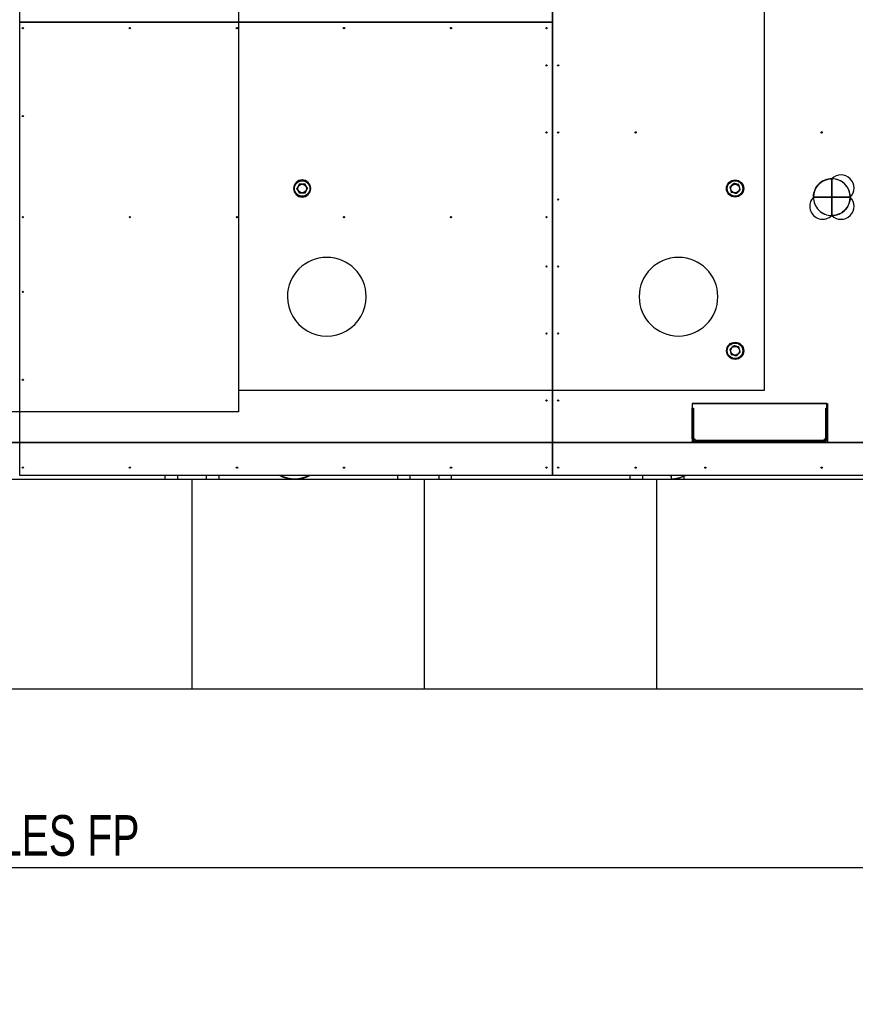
# Model space of a CAD drawing. Header units: millimetres. Extents: x 5 to 589, y 5 to 415.
# Tile 37 of 104: x 180 to 242, y 166 to 239. Entities that reach past the tile are written whole.
import ezdxf

# ---------------------------------------------------------------- set-up
doc = ezdxf.new("R2010")
doc.units = ezdxf.units.MM
doc.layers.add('COTES', color=1, linetype='Continuous')
doc.layers.add('TRAIT-FORT', color=4, linetype='Continuous', lineweight=25)
doc.styles.add('SLDTEXTSTYLE0', font='TXT', dxfattribs={"width": 0.75})
doc.dimstyles.new('SLDDIMSTYLE0', dxfattribs={"dimtxt": 3, "dimasz": 2, "dimexe": 0, "dimexo": 0.0625, "dimgap": 0.75, "dimtad": 1, "dimlfac": 35, "dimrnd": 1e-09, "dimzin": 12, "dimdsep": 46, "dimtxsty": 'SLDTEXTSTYLE0', "dimsah": 1, "dimcen": 0.09, "dimadec": 0, "dimazin": 3, "dimtfac": 1, "dimtofl": 0, "dimtmove": 0, "dimatfit": 3, "dimfxl": 1, "dimfrac": 2, "dimtolj": 1, "dimtzin": 12, "dimarcsym": 0})

# ---------------------------------------------------------------- blocks, each defined once
blk = doc.blocks.new('_D_10')
at = {"layer": 'COTES', "color": 1, "transparency": 16777216}
for p, q in [((72.861, 205.638), (72.861, 175.304)), ((265.861, 205.638), (265.861, 175.304)), ((72.861, 176.304), (265.861, 176.304))]:
    blk.add_line(p, q, dxfattribs=at)
for points in [[(72.861, 176.304), (74.861, 175.804), (74.861, 176.804)], [(265.861, 176.304), (263.861, 176.804), (263.861, 175.804)]]:
    blk.add_solid(points, dxfattribs=at)
at = {"layer": 'COTES', "color": 1, "transparency": 16777216, "char_height": 3, "attachment_point": 1, "style": 'SLDTEXTSTYLE0'}
for s, insert in [('6755', (143.042, 180.171)), ('OUVERTURE DALLES FP', (153.034, 180.171))]:
    blk.add_mtext(s, dxfattribs=dict(at, insert=insert))

msp = doc.modelspace()

# ---------------------------------------------------------------- linework, layer by layer
at = {"color": 7, "linetype": 'Continuous'}
for p, q in [((235.08495, 211.52729), (235.08495, 283.68849)), ((196.27377, 244.85171), (196.27377, 209.92713)), ((238.95009, 226.56194), (239.03936, 226.67212)), ((238.95015, 226.56192), (239.0394, 226.67209)), ((238.95015, 226.56192), (239.0394, 226.67209)), ((238.95015, 226.56189), (239.0394, 226.67206)), ((238.95015, 226.56189), (239.0394, 226.67206)), ((238.95015, 226.56189), (239.0394, 226.67206)), ((239.03936, 226.67212), (239.13963, 226.77236)), ((239.0394, 226.67209), (239.13969, 226.77233)), ((239.0394, 226.67209), (239.13969, 226.77233)), ((239.0394, 226.67206), (239.13969, 226.7723)), ((239.0394, 226.67206), (239.13969, 226.7723)), ((239.0394, 226.67206), (239.13969, 226.7723)), ((239.13963, 226.77236), (239.24985, 226.86157)), ((239.13969, 226.77233), (239.2499, 226.86153)), ((239.13969, 226.77233), (239.2499, 226.86153)), ((239.13969, 226.7723), (239.2499, 226.8615)), ((239.13969, 226.7723), (239.2499, 226.8615)), ((239.13969, 226.7723), (239.2499, 226.8615)), ((239.24985, 226.86157), (239.36881, 226.93878)), ((239.2499, 226.86153), (239.36883, 226.93874)), ((239.2499, 226.86153), (239.36883, 226.93874)), ((239.2499, 226.8615), (239.36883, 226.93871)), ((239.2499, 226.8615), (239.36883, 226.93871)), ((239.2499, 226.8615), (239.36883, 226.93871)), ((239.36881, 226.93878), (239.49514, 227.00311)), ((239.36883, 226.93874), (239.49518, 227.00307)), ((239.36883, 226.93874), (239.49518, 227.00307)), ((239.36883, 226.93871), (239.49518, 227.00306)), ((239.36883, 226.93871), (239.49518, 227.00306)), ((239.36883, 226.93871), (239.49518, 227.00306)), ((239.49514, 227.00311), (239.62754, 227.0539)), ((239.49518, 227.00307), (239.62758, 227.05386)), ((239.49518, 227.00307), (239.62758, 227.05386)), ((239.49518, 227.00306), (239.62758, 227.05383)), ((239.49518, 227.00306), (239.62758, 227.05383)), ((239.49518, 227.00306), (239.62758, 227.05383)), ((239.62754, 227.0539), (239.7645, 227.09057)), ((239.62758, 227.05386), (239.76454, 227.09053)), ((239.62758, 227.05386), (239.76454, 227.09053)), ((239.62758, 227.05383), (239.76454, 227.0905)), ((239.62758, 227.05383), (239.76454, 227.0905)), ((239.62758, 227.05383), (239.76454, 227.0905)), ((239.7645, 227.09057), (239.90456, 227.11272)), ((239.76454, 227.09053), (239.90459, 227.11268)), ((239.76454, 227.09053), (239.90459, 227.11268)), ((239.76454, 227.0905), (239.90459, 227.11265)), ((239.76454, 227.0905), (239.90459, 227.11265)), ((239.76454, 227.0905), (239.90459, 227.11265)), ((239.90456, 227.11272), (240.04617, 227.12011)), ((239.90459, 227.11268), (240.0462, 227.12007)), ((239.90459, 227.11268), (240.0462, 227.12007)), ((239.90459, 227.11265), (240.0462, 227.12004)), ((239.90459, 227.11265), (240.0462, 227.12004)), ((239.90459, 227.11265), (240.0462, 227.12004)), ((240.04617, 227.12011), (240.04588, 225.76545)), ((240.04617, 227.12011), (240.04588, 225.76545)), ((240.04588, 225.76545), (240.0462, 227.12007)), ((240.0462, 227.12007), (240.04588, 225.76545)), ((240.0462, 227.12007), (240.04588, 225.76545)), ((240.0462, 227.12007), (240.04588, 225.76545)), ((240.04588, 225.76542), (240.0462, 227.12004)), ((240.0462, 227.12004), (240.04588, 225.76542)), ((240.0462, 227.12004), (240.04588, 225.76542)), ((240.0462, 227.12004), (240.04588, 225.76542)), ((240.04588, 225.76542), (240.0462, 227.12004)), ((240.0462, 227.12004), (240.04588, 225.76542)), ((238.69866, 225.90735), (238.72087, 226.04738)), ((238.69873, 225.90734), (238.72094, 226.04737)), ((238.69873, 225.90734), (238.72094, 226.04737)), ((238.69873, 225.90732), (238.72094, 226.04736)), ((238.69873, 225.90732), (238.72094, 226.04736)), ((238.69873, 225.90732), (238.72094, 226.04736)), ((238.72087, 226.04738), (238.75759, 226.18435)), ((238.72094, 226.04737), (238.75766, 226.18433)), ((238.72094, 226.04737), (238.75766, 226.18433)), ((238.72094, 226.04736), (238.75766, 226.18431)), ((238.72094, 226.04736), (238.75766, 226.18431)), ((238.72094, 226.04736), (238.75766, 226.18431)), ((238.75759, 226.18435), (238.80843, 226.3167)), ((238.75766, 226.18433), (238.8085, 226.31669)), ((238.75766, 226.18433), (238.8085, 226.31669)), ((238.75766, 226.18431), (238.8085, 226.31667)), ((238.75766, 226.18431), (238.8085, 226.31667)), ((238.75766, 226.18431), (238.8085, 226.31667)), ((238.80843, 226.3167), (238.87284, 226.44304)), ((238.8085, 226.31669), (238.87291, 226.44301)), ((238.8085, 226.31669), (238.87291, 226.44301)), ((238.8085, 226.31667), (238.87291, 226.44299)), ((238.8085, 226.31667), (238.87291, 226.44299)), ((238.8085, 226.31667), (238.87291, 226.44299)), ((238.87284, 226.44304), (238.95009, 226.56194)), ((238.87291, 226.44301), (238.95015, 226.56192)), ((238.87291, 226.44301), (238.95015, 226.56192)), ((238.87291, 226.44299), (238.95015, 226.56189)), ((238.87291, 226.44299), (238.95015, 226.56189)), ((238.87291, 226.44299), (238.95015, 226.56189)), ((238.69121, 225.76574), (238.69866, 225.90735)), ((240.04588, 225.76545), (238.69121, 225.76574)), ((240.04588, 225.76545), (238.69121, 225.76574)), ((238.69128, 225.76574), (238.69873, 225.90734)), ((238.69128, 225.76574), (238.69873, 225.90734)), ((238.69128, 225.76572), (238.69873, 225.90732)), ((238.69128, 225.76572), (238.69873, 225.90732)), ((238.69128, 225.76572), (238.69873, 225.90732)), ((238.69128, 225.76574), (240.04588, 225.76545)), ((240.04588, 225.76545), (238.69128, 225.76574)), ((240.04588, 225.76545), (238.69128, 225.76574)), ((240.04588, 225.76545), (238.69128, 225.76574)), ((238.69128, 225.76572), (240.04588, 225.76542)), ((240.04588, 225.76542), (238.69128, 225.76572)), ((240.04588, 225.76542), (238.69128, 225.76572)), ((240.04588, 225.76542), (238.69128, 225.76572)), ((238.69128, 225.76572), (240.04588, 225.76542)), ((240.04588, 225.76542), (238.69128, 225.76572)), ((240.04859, 224.41079), (240.04588, 225.76545)), ((240.04588, 225.76545), (241.40053, 225.76515)), ((240.04859, 224.41079), (240.04588, 225.76545)), ((240.04588, 225.76545), (241.40053, 225.76515)), ((240.04861, 224.41083), (240.04588, 225.76545)), ((240.04588, 225.76545), (241.40052, 225.76515)), ((241.40052, 225.76515), (240.04588, 225.76545)), ((240.04588, 225.76545), (240.04861, 224.41083)), ((240.04861, 224.41083), (240.04588, 225.76545)), ((240.04588, 225.76545), (241.40052, 225.76515)), ((240.04861, 224.41083), (240.04588, 225.76545)), ((240.04588, 225.76545), (241.40052, 225.76515)), ((240.04861, 224.4108), (240.04588, 225.76542)), ((240.04588, 225.76542), (241.40052, 225.76513)), ((241.40052, 225.76513), (240.04588, 225.76542)), ((240.04588, 225.76542), (240.04861, 224.4108)), ((240.04861, 224.4108), (240.04588, 225.76542)), ((240.04588, 225.76542), (241.40052, 225.76513)), ((240.04861, 224.4108), (240.04588, 225.76542)), ((240.04588, 225.76542), (241.40052, 225.76513)), ((240.04861, 224.4108), (240.04588, 225.76542)), ((240.04588, 225.76542), (241.40052, 225.76513)), ((240.04861, 224.4108), (240.04588, 225.76542)), ((240.04588, 225.76542), (241.40052, 225.76513)), ((241.28361, 225.21493), (241.21938, 225.08875)), ((241.28361, 225.21493), (241.21938, 225.08875)), ((241.28361, 225.21492), (241.21938, 225.08874)), ((241.28361, 225.21492), (241.21938, 225.08874)), ((241.28361, 225.21492), (241.21938, 225.08874)), ((241.28362, 225.21492), (241.21939, 225.08873)), ((241.33432, 225.34714), (241.28361, 225.21493)), ((241.33432, 225.34714), (241.28361, 225.21493)), ((241.33432, 225.34712), (241.28361, 225.21492)), ((241.33432, 225.34712), (241.28361, 225.21492)), ((241.33432, 225.34712), (241.28361, 225.21492)), ((241.33433, 225.34713), (241.28362, 225.21492)), ((241.37093, 225.48391), (241.33432, 225.34714)), ((241.37093, 225.48391), (241.33432, 225.34714)), ((241.37093, 225.48389), (241.33432, 225.34712)), ((241.37093, 225.48389), (241.33432, 225.34712)), ((241.37093, 225.48389), (241.33432, 225.34712)), ((241.37095, 225.4839), (241.33433, 225.34713)), ((241.39309, 225.62375), (241.37093, 225.48391)), ((241.39309, 225.62375), (241.37093, 225.48391)), ((241.39309, 225.62374), (241.37093, 225.48389)), ((241.39309, 225.62374), (241.37093, 225.48389)), ((241.39309, 225.62374), (241.37093, 225.48389)), ((241.3931, 225.62375), (241.37095, 225.4839)), ((241.40052, 225.76515), (241.39309, 225.62375)), ((241.40052, 225.76515), (241.39309, 225.62375)), ((241.40052, 225.76513), (241.39309, 225.62374)), ((241.40052, 225.76513), (241.39309, 225.62374)), ((241.40052, 225.76513), (241.39309, 225.62374)), ((241.40053, 225.76515), (241.3931, 225.62375)), ((240.46651, 224.47775), (240.32978, 224.44087)), ((240.4665, 224.47779), (240.3298, 224.44091)), ((240.4665, 224.47779), (240.3298, 224.44091)), ((240.4665, 224.47776), (240.3298, 224.44088)), ((240.4665, 224.47776), (240.3298, 224.44088)), ((240.4665, 224.47776), (240.3298, 224.44088)), ((240.59863, 224.52872), (240.4665, 224.47779)), ((240.59863, 224.52872), (240.4665, 224.47779)), ((240.59863, 224.52869), (240.4665, 224.47776)), ((240.59863, 224.52869), (240.4665, 224.47776)), ((240.59863, 224.52869), (240.4665, 224.47776)), ((240.59862, 224.52868), (240.46651, 224.47775)), ((240.72469, 224.59313), (240.59862, 224.52868)), ((240.72469, 224.59317), (240.59863, 224.52872)), ((240.72469, 224.59317), (240.59863, 224.52872)), ((240.72469, 224.59314), (240.59863, 224.52869)), ((240.72469, 224.59314), (240.59863, 224.52869)), ((240.72469, 224.59314), (240.59863, 224.52869)), ((240.84333, 224.67043), (240.72469, 224.59317)), ((240.84333, 224.67043), (240.72469, 224.59317)), ((240.84333, 224.6704), (240.72469, 224.59314)), ((240.84333, 224.6704), (240.72469, 224.59314)), ((240.84333, 224.6704), (240.72469, 224.59314)), ((240.84336, 224.67039), (240.72469, 224.59313)), ((240.95328, 224.75965), (240.84333, 224.67043)), ((240.95328, 224.75965), (240.84333, 224.67043)), ((240.95328, 224.75962), (240.84333, 224.6704)), ((240.95328, 224.75962), (240.84333, 224.6704)), ((240.95328, 224.75962), (240.84333, 224.6704)), ((240.95329, 224.75961), (240.84336, 224.67039)), ((241.05331, 224.85986), (240.95328, 224.75965)), ((241.05331, 224.85986), (240.95328, 224.75965)), ((241.05331, 224.85983), (240.95328, 224.75962)), ((241.05331, 224.85983), (240.95328, 224.75962)), ((241.05331, 224.85983), (240.95328, 224.75962)), ((241.05332, 224.85983), (240.95329, 224.75961)), ((241.14234, 224.96995), (241.05331, 224.85986)), ((241.14234, 224.96995), (241.05331, 224.85986)), ((241.14234, 224.96994), (241.05331, 224.85983)), ((241.14234, 224.96994), (241.05331, 224.85983)), ((241.14234, 224.96994), (241.05331, 224.85983)), ((241.14235, 224.96993), (241.05332, 224.85983)), ((241.21938, 225.08875), (241.14234, 224.96995)), ((241.21938, 225.08875), (241.14234, 224.96995)), ((241.21938, 225.08874), (241.14234, 224.96994)), ((241.21938, 225.08874), (241.14234, 224.96994)), ((241.21938, 225.08874), (241.14234, 224.96994)), ((241.21939, 225.08873), (241.14235, 224.96993)), ((240.18999, 224.41846), (240.04859, 224.41079)), ((240.19001, 224.41851), (240.04861, 224.41083)), ((240.19001, 224.41851), (240.04861, 224.41083)), ((240.19001, 224.41849), (240.04861, 224.4108)), ((240.19001, 224.41849), (240.04861, 224.4108)), ((240.19001, 224.41849), (240.04861, 224.4108)), ((240.32978, 224.44087), (240.18999, 224.41846)), ((240.3298, 224.44091), (240.19001, 224.41851)), ((240.3298, 224.44091), (240.19001, 224.41851)), ((240.3298, 224.44088), (240.19001, 224.41849)), ((240.3298, 224.44088), (240.19001, 224.41849)), ((240.3298, 224.44088), (240.19001, 224.41849)), ((196.27377, 211.52729), (235.08495, 211.52729)), ((239.68385, 210.55195), (229.75277, 210.55195)), ((229.75277, 210.55195), (229.75277, 210.1891)), ((229.75277, 207.92132), (229.75277, 210.1891)), ((229.75277, 210.1891), (229.84349, 210.1891)), ((229.84349, 210.1891), (229.84349, 207.92132)), ((239.59314, 207.92132), (239.59314, 210.1891)), ((239.59314, 210.1891), (239.68385, 210.1891)), ((239.68385, 210.1891), (239.68385, 210.55195)), ((239.68385, 210.1891), (239.68385, 207.92132)), ((196.27377, 209.92713), (179.03863, 209.92713)), ((229.84349, 207.92132), (229.9342, 207.92132)), ((229.9342, 207.92132), (229.9342, 207.83061)), ((229.9342, 207.83061), (239.50243, 207.83061)), ((239.50243, 207.83061), (239.50243, 207.92132)), ((239.50243, 207.92132), (239.59314, 207.92132)), ((242.44747, 207.66534), (75.12017, 207.66534)), ((75.12017, 207.66534), (242.44747, 207.66534)), ((239.50243, 207.7399), (229.9342, 207.7399))]:
    msp.add_line(p, q, dxfattribs=at)
for centre in [(232.90861, 226.40394), (232.9116, 214.43005)]:
    msp.add_circle(centre, 0.63497, dxfattribs=at)
for centre, radius, start, end in [((240.72336, 226.4426), 0.95787, 314.9869539, 134.9869539), ((200.98114, 226.40392), 0.63497, 0.0003764, 179.9981145), ((240.04588, 225.76544), 1.35468, 89.987846, 179.9871895), ((240.0459, 225.76541), 1.35463, 89.9873225, 179.9878379), ((240.0459, 225.76541), 1.35463, 89.9873225, 179.9878379), ((240.0459, 225.76541), 1.35463, 89.9873225, 179.9878379), ((240.04588, 225.76542), 1.35462, 89.9867676, 179.987708), ((240.04589, 225.76545), 1.35462, 89.9870385, 179.9879788), ((240.04587, 225.76545), 1.35466, 359.9870872, 89.987357), ((240.04589, 225.76545), 1.35462, 359.9868016, 89.9871061), ((240.0459, 225.76543), 1.35461, 359.9875139, 89.9875032), ((240.0459, 225.76543), 1.35461, 359.9875139, 89.9875032), ((240.0459, 225.76543), 1.35461, 359.9875139, 89.9875032), ((200.98114, 226.40394), 0.63497, 179.9996187, 359.9988722), ((239.36843, 225.08828), 0.95785, 134.9877881, 314.9877881), ((240.04737, 225.76695), 1.35617, 180.0512583, 270.0513058), ((240.04586, 225.7654), 1.3546, 179.986885, 269.9886188), ((240.04587, 225.76543), 1.3546, 179.9867983, 269.9882233), ((240.04739, 225.76692), 1.35612, 180.0500194, 270.0514445), ((240.04587, 225.7654), 1.3546, 179.9863643, 269.9880981), ((240.72305, 225.08797), 0.95787, 224.9875086, 44.9875086), ((240.04588, 225.76543), 1.35465, 270.1142658, 359.9879348), ((240.04589, 225.76545), 1.35462, 270.1150073, 359.9872387), ((240.04589, 225.76545), 1.35462, 270.1150073, 359.9872387), ((240.04588, 225.76543), 1.35463, 270.115484, 359.987317), ((240.04588, 225.76543), 1.35463, 270.115484, 359.987317), ((202.79544, 218.42134), 2.90275, 359.9998512, 179.9998173), ((202.79544, 218.42133), 2.90275, 359.9998512, 179.9998173), ((228.73589, 218.42134), 2.90276, 0.0001827, 179.9998173), ((228.73589, 218.42133), 2.90276, 0.0001827, 179.9998173), ((202.79544, 218.42133), 2.90275, 179.9996855, 359.999983), ((202.79544, 218.42132), 2.90275, 179.9996855, 359.999983), ((228.73589, 218.42135), 2.90276, 180.000017, 359.999983), ((228.73589, 218.42134), 2.90276, 180.000017, 359.999983), ((229.93421, 207.92133), 0.18144, 180.004174, 269.995826), ((229.93421, 207.92134), 0.09073, 180.0094993, 269.9905007), ((239.50243, 207.92132), 0.09071, 269.9988486, 0.0011514), ((239.50241, 207.92133), 0.18144, 270.0041739, 359.9958261)]:
    msp.add_arc(centre, radius, start, end, dxfattribs=at)
at = {"layer": 'TRAIT-FORT', "color": 4, "linetype": 'Continuous', "lineweight": 25}
for p, q in [((180.14677, 238.66533), (180.14677, 288.95104)), ((219.43191, 288.66533), (219.43191, 238.66533)), ((219.4322, 205.23676), (219.4322, 245.8079)), ((219.43191, 238.66533), (180.14677, 238.66533)), ((180.14677, 205.23676), (180.14677, 238.66504)), ((180.14677, 238.66504), (219.43191, 238.66504)), ((199.86077, 238.66533), (199.86077, 238.66504)), ((199.86134, 238.66504), (199.86134, 238.66533)), ((219.43191, 238.66504), (219.43191, 205.23676)), ((229.75277, 210.55195), (229.75277, 207.66534)), ((229.75277, 210.55195), (239.73313, 210.55195)), ((239.73313, 210.55195), (239.73313, 207.66534)), ((229.75277, 207.66534), (239.73313, 207.66534)), ((175.71791, 204.95104), (192.86077, 204.95104)), ((180.14677, 205.23676), (180.14648, 205.23676)), ((219.43191, 205.23676), (180.14677, 205.23676)), ((190.86077, 205.23676), (190.86077, 204.95104)), ((191.78934, 205.23676), (191.78934, 204.95104)), ((192.86077, 189.49498), (192.86077, 204.95104)), ((192.86077, 204.95104), (210.00362, 204.95104)), ((193.9322, 204.95104), (193.9322, 205.23676)), ((194.86077, 204.95104), (194.86077, 205.23676)), ((208.00362, 205.23676), (208.00362, 204.95104)), ((208.9322, 205.23676), (208.9322, 204.95104)), ((210.00362, 189.49498), (210.00362, 204.95104)), ((210.00362, 204.95104), (227.14648, 204.95104)), ((211.07505, 204.95104), (211.07505, 205.23676)), ((212.00362, 204.95104), (212.00362, 205.23676)), ((219.4322, 205.23676), (219.43191, 205.23676)), ((265.57505, 205.23676), (219.4322, 205.23676)), ((225.14648, 205.23676), (225.14648, 204.95104)), ((226.07505, 205.23676), (226.07505, 204.95104)), ((227.14648, 189.49498), (227.14648, 204.95104)), ((227.14648, 204.95104), (244.28934, 204.95104)), ((228.21791, 204.95434), (228.21791, 205.23676)), ((229.14648, 204.95104), (229.14648, 205.18272)), ((175.71791, 189.49498), (192.86077, 189.49498)), ((192.86077, 189.49498), (210.00362, 189.49498)), ((210.00362, 189.49498), (227.14648, 189.49498)), ((227.14648, 189.49498), (244.28934, 189.49498))]:
    msp.add_line(p, q, dxfattribs=at)
for centre, radius in [((180.37505, 238.23676), 0.04571), ((188.2722, 238.23676), 0.04571), ((196.16934, 238.23676), 0.04571), ((204.06648, 238.23676), 0.04571), ((211.96362, 238.23676), 0.04571), ((219.00362, 238.23676), 0.04571), ((219.00362, 235.48676), 0.04571), ((219.86077, 235.48676), 0.04571), ((180.37505, 231.75104), 0.04571), ((219.00362, 230.54033), 0.04571), ((219.86077, 230.54033), 0.04571), ((225.57505, 230.54033), 0.04571), ((239.28934, 230.54033), 0.04571), ((200.98114, 226.40394), 0.57143), ((200.98114, 226.40394), 0.32571), ((232.90862, 226.40394), 0.57143), ((232.90862, 226.40394), 0.32571), ((219.86077, 225.5939), 0.04571), ((180.37505, 224.29082), 0.04571), ((188.2722, 224.29082), 0.04571), ((196.16934, 224.29082), 0.04571), ((204.06648, 224.29082), 0.04571), ((211.96362, 224.29082), 0.04571), ((219.00362, 224.29082), 0.04571), ((219.00362, 220.64747), 0.04571), ((219.86077, 220.64747), 0.04571), ((180.37505, 218.77962), 0.04571), ((219.00362, 215.70104), 0.04571), ((219.86077, 215.70104), 0.04571), ((232.90862, 214.43005), 0.57143), ((232.90862, 214.43005), 0.32571), ((180.37505, 212.2939), 0.04571), ((219.00362, 210.75462), 0.04571), ((219.86077, 210.75462), 0.04571), ((180.37505, 205.80819), 0.04571), ((188.2722, 205.80819), 0.04571), ((196.16934, 205.80819), 0.04571), ((204.06648, 205.80819), 0.04571), ((211.96362, 205.80819), 0.04571), ((219.00362, 205.80819), 0.04571), ((219.86077, 205.80819), 0.04571), ((225.57505, 205.80819), 0.04571), ((230.71791, 205.80819), 0.04571), ((239.28934, 205.80819), 0.04571)]:
    msp.add_circle(centre, radius, dxfattribs=at)
for centre, radius, start, end in [((202.79544, 218.42133), 2.90275, 359.9998512, 179.9998173), ((228.73589, 218.42133), 2.90276, 0.0001827, 179.9998173), ((202.79544, 218.42132), 2.90275, 179.9996855, 359.999983), ((228.73589, 218.42134), 2.90276, 180, 360), ((228.73589, 218.42134), 2.90276, 180.000017, 359.999983), ((200.4322, 207.23676), 2.28571, 241.0449756, 298.9550244), ((200.4322, 207.23676), 2.25714, 242.3842202, 297.6157798), ((228.14648, 207.23676), 2.28571, 271.790684, 298.9550244), ((228.14648, 207.23676), 2.25714, 271.8186803, 297.6157798)]:
    msp.add_arc(centre, radius, start, end, dxfattribs=at)
for points, knots in [([(200.77271, 226.74053), (200.76464, 226.72549), (200.74846, 226.69536), (200.72357, 226.64901), (200.69817, 226.6017), (200.67373, 226.55617), (200.65055, 226.513), (200.62872, 226.47234), (200.60696, 226.43181), (200.59262, 226.4051), (200.58543, 226.39173)], [0, 0, 0, 0, 0.13202976, 0.26457402, 0.39927843, 0.53500867, 0.64989194, 0.76540603, 0.88250798, 1, 1, 1, 1]), ([(200.77271, 226.74053), (200.80706, 226.74159), (200.87649, 226.74373), (200.97937, 226.74691), (201.07771, 226.74994), (201.138, 226.7518), (201.16842, 226.75274)], [0, 0, 0, 0, 0.26460747, 0.534953, 0.76534584, 1, 1, 1, 1]), ([(201.37685, 226.41615), (201.37033, 226.42669), (201.35727, 226.44778), (201.33735, 226.47995), (201.31716, 226.51255), (201.29473, 226.54876), (201.27009, 226.58857), (201.2432, 226.63198), (201.21624, 226.67552), (201.19124, 226.7159), (201.17542, 226.74144), (201.16842, 226.75274)], [0, 0, 0, 0, 0.09597591, 0.19213026, 0.28898369, 0.38615496, 0.51175797, 0.63826211, 0.76733117, 0.89712084, 1, 1, 1, 1]), ([(232.52504, 226.50192), (232.54905, 226.5265), (232.59759, 226.5762), (232.66951, 226.64982), (232.73827, 226.7202), (232.78042, 226.76335), (232.80168, 226.78512)], [0, 0, 0, 0, 0.264607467, 0.534953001, 0.765345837, 1, 1, 1, 1]), ([(233.18526, 226.68714), (233.16115, 226.6933), (233.11269, 226.70568), (233.03043, 226.72669), (232.93857, 226.75016), (232.8598, 226.77028), (232.81456, 226.78183), (232.80168, 226.78512)], [0, 0, 0, 0, 0.19218444, 0.38622895, 0.63824284, 0.89706663, 1, 1, 1, 1]), ([(233.2922, 226.30596), (233.28759, 226.32239), (233.27835, 226.35533), (233.26414, 226.40597), (233.24964, 226.45767), (233.23568, 226.50743), (233.22244, 226.55461), (233.20998, 226.59904), (233.19755, 226.64334), (233.18937, 226.67252), (233.18526, 226.68714)], [0, 0, 0, 0, 0.13202976, 0.26457402, 0.39927843, 0.53500867, 0.64989194, 0.76540603, 0.88250798, 1, 1, 1, 1]), ([(200.79387, 226.05514), (200.78734, 226.06568), (200.77428, 226.08677), (200.75436, 226.11893), (200.73417, 226.15154), (200.71175, 226.18775), (200.6871, 226.22756), (200.66022, 226.27097), (200.63326, 226.3145), (200.60825, 226.35488), (200.59243, 226.38043), (200.58543, 226.39173)], [0, 0, 0, 0, 0.095975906, 0.192130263, 0.288983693, 0.386154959, 0.511757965, 0.638262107, 0.767331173, 0.897120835, 1, 1, 1, 1]), ([(201.18957, 226.06735), (201.15523, 226.06629), (201.08579, 226.06415), (200.98292, 226.06098), (200.88458, 226.05794), (200.82429, 226.05608), (200.79387, 226.05514)], [0, 0, 0, 0, 0.26460747, 0.534953, 0.76534584, 1, 1, 1, 1]), ([(201.18957, 226.06735), (201.19765, 226.08239), (201.21383, 226.11253), (201.23871, 226.15887), (201.26411, 226.20618), (201.28856, 226.25171), (201.31174, 226.29488), (201.33357, 226.33554), (201.35533, 226.37607), (201.36967, 226.40278), (201.37685, 226.41615)], [0, 0, 0, 0, 0.132029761, 0.264574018, 0.399278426, 0.535008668, 0.649891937, 0.765406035, 0.88250798, 1, 1, 1, 1]), ([(232.52504, 226.50192), (232.52965, 226.48549), (232.53889, 226.45256), (232.5531, 226.40191), (232.5676, 226.35021), (232.58156, 226.30045), (232.5948, 226.25327), (232.60726, 226.20884), (232.61969, 226.16454), (232.62787, 226.13536), (232.63198, 226.12074)], [0, 0, 0, 0, 0.13202976, 0.26457402, 0.39927843, 0.53500867, 0.64989194, 0.76540603, 0.88250798, 1, 1, 1, 1]), ([(233.01556, 226.02276), (232.99144, 226.02892), (232.94298, 226.0413), (232.86072, 226.06231), (232.76886, 226.08577), (232.69009, 226.1059), (232.64485, 226.11745), (232.63198, 226.12074)], [0, 0, 0, 0, 0.19218444, 0.38622895, 0.63824284, 0.89706663, 1, 1, 1, 1]), ([(233.2922, 226.30596), (233.26819, 226.28138), (233.21965, 226.23169), (233.14772, 226.15806), (233.07897, 226.08768), (233.03682, 226.04453), (233.01556, 226.02276)], [0, 0, 0, 0, 0.26460747, 0.534953, 0.76534584, 1, 1, 1, 1]), ([(232.52504, 214.52803), (232.54905, 214.55261), (232.59759, 214.6023), (232.66951, 214.67593), (232.73827, 214.74631), (232.78042, 214.78946), (232.80168, 214.81123)], [0, 0, 0, 0, 0.264607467, 0.534953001, 0.765345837, 1, 1, 1, 1]), ([(232.52504, 214.52803), (232.52965, 214.5116), (232.53889, 214.47866), (232.5531, 214.42802), (232.5676, 214.37632), (232.58156, 214.32656), (232.5948, 214.27938), (232.60726, 214.23495), (232.61969, 214.19065), (232.62787, 214.16147), (232.63198, 214.14685)], [0, 0, 0, 0, 0.13202976, 0.26457402, 0.39927843, 0.53500867, 0.64989194, 0.76540603, 0.88250798, 1, 1, 1, 1]), ([(233.18526, 214.71325), (233.16115, 214.71941), (233.11269, 214.73179), (233.03043, 214.7528), (232.93857, 214.77626), (232.8598, 214.79639), (232.81456, 214.80794), (232.80168, 214.81123)], [0, 0, 0, 0, 0.19218444, 0.38622895, 0.63824284, 0.89706663, 1, 1, 1, 1]), ([(233.2922, 214.33207), (233.26819, 214.30749), (233.21965, 214.25779), (233.14772, 214.18417), (233.07897, 214.11379), (233.03682, 214.07064), (233.01556, 214.04887)], [0, 0, 0, 0, 0.26460747, 0.534953, 0.76534584, 1, 1, 1, 1]), ([(233.2922, 214.33207), (233.28759, 214.3485), (233.27835, 214.38143), (233.26414, 214.43208), (233.24964, 214.48378), (233.23568, 214.53354), (233.22244, 214.58072), (233.20998, 214.62515), (233.19755, 214.66945), (233.18937, 214.69863), (233.18526, 214.71325)], [0, 0, 0, 0, 0.13202976, 0.26457402, 0.39927843, 0.53500867, 0.64989194, 0.76540603, 0.88250798, 1, 1, 1, 1]), ([(233.01556, 214.04887), (232.99144, 214.05503), (232.94298, 214.06741), (232.86072, 214.08842), (232.76886, 214.11188), (232.69009, 214.132), (232.64485, 214.14356), (232.63198, 214.14685)], [0, 0, 0, 0, 0.19218444, 0.38622895, 0.63824284, 0.89706663, 1, 1, 1, 1]), ([(228.21791, 204.95104), (228.21578, 204.99768), (228.21153, 205.09094), (228.19563, 205.18697), (228.17951, 205.23396), (228.17855, 205.23676)], [0, 0, 0, 0, 0.48464721, 0.96929442, 1, 1, 1, 1])]:
    msp.add_open_spline(points, degree=3, knots=knots, dxfattribs=at)

# ---------------------------------------------------------------- dimensions: what is measured, and where the dimension line sits
at = {"layer": 'COTES', "color": 1}
dim = msp.add_linear_dim(base=(265.86077, 176.30415), p1=(72.86077, 206.63784), p2=(265.86077, 206.63784), text='<> OUVERTURE DALLES FP', dimstyle='SLDDIMSTYLE0', dxfattribs=at)
dim.commit()
dim.dimension.update_dxf_attribs({"geometry": '_D_10', "text_midpoint": (169.36077, 176.30415), "dimtype": 160})

doc.saveas('drawing.dxf')
